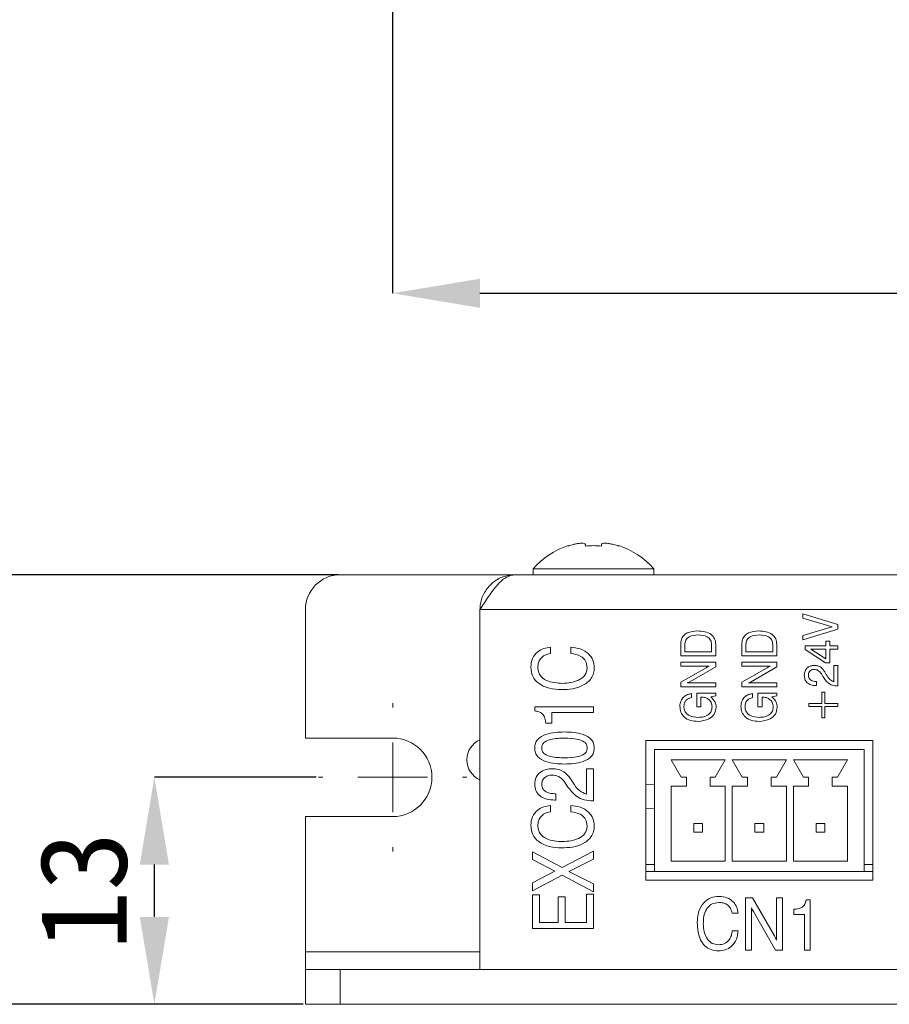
# Model space of a CAD drawing. Header units: millimetres. Extents: x 22 to 278, y 61 to 167.
# Tile 2 of 148: x 46 to 71, y 61 to 89. Entities that reach past the tile are written whole.
import ezdxf

# ---------------------------------------------------------------- set-up
doc = ezdxf.new("R2010")
doc.units = ezdxf.units.MM
doc.header["$PDSIZE"] = -1
doc.layers.get('0').update_dxf_attribs({"lineweight": 15})
doc.layers.add('標註文字', color=4, linetype='Continuous', lineweight=9)
doc.styles.add('SLDTEXTSTYLE0', font='kaiu.ttf')
doc.dimstyles.new('SLDDIMSTYLE0', dxfattribs={"dimtxt": 2.5, "dimasz": 2.5, "dimexe": 0, "dimexo": 0.0625, "dimtad": 1, "dimlfac": 2, "dimrnd": 1e-09, "dimzin": 12, "dimdsep": 46, "dimtxsty": 'SLDTEXTSTYLE0', "dimsah": 1, "dimcen": 0.09, "dimadec": 0, "dimazin": 3, "dimtfac": 1, "dimtofl": 0, "dimtmove": 0, "dimatfit": 3, "dimfxl": 0, "dimfrac": 2, "dimtolj": 1, "dimtzin": 12, "dimarcsym": 0})
doc.dimstyles.new('SLDDIMSTYLE1', dxfattribs={"dimtxt": 2.5, "dimasz": 2.5, "dimexe": 0, "dimexo": 0.0625, "dimtad": 1, "dimlfac": 2, "dimrnd": 1e-09, "dimzin": 12, "dimdsep": 46, "dimtxsty": 'SLDTEXTSTYLE0', "dimsah": 1, "dimcen": 0.09, "dimadec": 0, "dimazin": 3, "dimtfac": 1, "dimtmove": 0, "dimatfit": 0, "dimfxl": 0, "dimfrac": 2, "dimtolj": 1, "dimtzin": 12, "dimarcsym": 0})

# ---------------------------------------------------------------- blocks, each defined once
blk = doc.blocks.new('_D_3')
at = {"layer": 'Defpoints', "color": 0, "transparency": 16777216}
for p in [(56.981, 99.611), (126.481, 99.611), (126.481, 81.444)]:
    blk.add_point(p, dxfattribs=at)
at = {"layer": '標註文字', "color": 0, "lineweight": -2, "transparency": 16777216}
for p, q in [((56.981, 99.549), (56.981, 81.444)), ((126.481, 99.549), (126.481, 81.444)), ((59.481, 81.444), (123.981, 81.444))]:
    blk.add_line(p, q, dxfattribs=at)
at = {"layer": '標註文字', "color": 0, "transparency": 16777216}
for points in [[(59.481, 81.861), (59.481, 81.027), (56.981, 81.444)], [(123.981, 81.861), (123.981, 81.027), (126.481, 81.444)]]:
    blk.add_solid(points, dxfattribs=at)
at = {"layer": '標註文字', "color": 0, "transparency": 16777216, "insert": (91.731, 84.735), "char_height": 2.5, "attachment_point": 2, "style": 'SLDTEXTSTYLE0'}
blk.add_mtext('\\A1;139', dxfattribs=at)
blk = doc.blocks.new('_D_5')
at = {"layer": 'Defpoints', "color": 0, "transparency": 16777216}
for p in [(55.481, 73.386), (44.557, 61.086), (54.481, 61.086)]:
    blk.add_point(p, dxfattribs=at)
at = {"layer": '標註文字', "color": 0, "lineweight": -2, "transparency": 16777216}
for p, q in [((55.419, 73.386), (44.557, 73.386)), ((44.557, 70.886), (44.557, 63.586)), ((54.419, 61.086), (44.557, 61.086))]:
    blk.add_line(p, q, dxfattribs=at)
at = {"layer": '標註文字', "color": 0, "transparency": 16777216}
for points in [[(44.14, 70.886), (44.974, 70.886), (44.557, 73.386)], [(44.14, 63.586), (44.974, 63.586), (44.557, 61.086)]]:
    blk.add_solid(points, dxfattribs=at)
at = {"layer": '標註文字', "color": 0, "transparency": 16777216, "insert": (41.208, 67.236), "char_height": 2.5, "attachment_point": 2, "rotation": 90, "style": 'SLDTEXTSTYLE0'}
blk.add_mtext('\\A1;24.6', dxfattribs=at)
blk = doc.blocks.new('_D_6')
at = {"layer": 'Defpoints', "color": 0, "transparency": 16777216}
for p in [(50.157, 67.586), (54.856, 67.586), (54.481, 61.086)]:
    blk.add_point(p, dxfattribs=at)
at = {"layer": '標註文字', "color": 0, "lineweight": -2, "transparency": 16777216}
for p, q in [((54.794, 67.586), (50.157, 67.586)), ((50.157, 63.586), (50.157, 65.086)), ((54.419, 61.086), (50.157, 61.086))]:
    blk.add_line(p, q, dxfattribs=at)
at = {"layer": '標註文字', "color": 0, "transparency": 16777216}
for points in [[(49.74, 65.086), (50.574, 65.086), (50.157, 67.586)], [(49.74, 63.586), (50.574, 63.586), (50.157, 61.086)]]:
    blk.add_solid(points, dxfattribs=at)
at = {"layer": '標註文字', "color": 0, "transparency": 16777216, "insert": (46.866, 64.336), "char_height": 2.5, "attachment_point": 2, "rotation": 90, "style": 'SLDTEXTSTYLE0'}
blk.add_mtext('\\A1;13', dxfattribs=at)
blk = doc.blocks.new('SW_CENTERMARKSYMBOL_2')
at = {"layer": '標註文字', "color": 0}
for p, q in [((0, 2), (0, 2.125)), ((0, 0), (0, 1)), ((-2, 0), (-2.125, 0)), ((0, 0), (-1, 0)), ((0, 0), (0, -1)), ((0, 0), (1, 0)), ((2, 0), (2.125, 0)), ((0, -2), (0, -2.125))]:
    blk.add_line(p, q, dxfattribs=at)

msp = doc.modelspace()

# ---------------------------------------------------------------- linework, layer by layer
for p, q in [((62.0064, 74.2062), (62.0064, 74.2184)), ((62.5014, 74.2062), (62.5014, 74.2507)), ((62.9614, 74.2507), (62.9614, 74.2062)), ((63.4564, 74.2184), (63.4564, 74.2062)), ((55.4814, 73.3856), (60.4814, 73.3856)), ((122.9814, 73.3856), (60.4814, 73.3856)), ((61.0064, 73.5569), (61.0064, 73.3856)), ((61.0064, 73.5569), (64.4564, 73.5569)), ((64.4564, 73.3856), (64.4564, 73.5569)), ((68.6279, 73.3862), (68.6279, 73.3856)), ((54.4814, 72.3856), (54.4814, 68.7106)), ((123.9814, 72.3856), (59.4814, 72.3856)), ((59.4814, 72.3856), (59.4814, 62.0856)), ((68.7314, 72.2638), (69.7314, 71.9561)), ((68.7314, 72.1396), (68.7314, 72.2638)), ((69.5685, 71.8936), (68.7314, 72.1396)), ((68.7314, 71.6418), (69.5685, 71.8936)), ((69.7314, 71.9561), (69.7314, 71.8279)), ((69.7314, 71.8279), (68.7314, 71.5202)), ((68.7314, 71.5202), (68.7314, 71.6418)), ((65.2314, 71.0587), (65.2314, 71.3964)), ((65.3467, 71.386), (65.3467, 71.1741)), ((66.116, 71.1741), (66.116, 71.386)), ((66.2314, 71.3914), (66.2314, 71.0587)), ((66.9814, 71.0587), (66.9814, 71.3964)), ((67.0967, 71.386), (67.0967, 71.1741)), ((67.866, 71.1741), (67.866, 71.386)), ((67.9814, 71.3914), (67.9814, 71.0587)), ((68.7955, 71.3536), (69.3852, 71.3536)), ((68.7955, 71.2412), (68.7955, 71.3536)), ((69.3852, 71.4818), (69.5006, 71.4818)), ((69.3852, 71.3536), (69.3852, 71.4818)), ((69.5006, 71.4818), (69.5006, 71.3536)), ((69.5006, 71.3536), (69.7314, 71.3536)), ((69.7314, 71.3536), (69.7314, 71.251)), ((61.4974, 71.3077), (61.4974, 71.1282)), ((62.0807, 71.1282), (62.0807, 71.3077)), ((66.2314, 71.0587), (65.2314, 71.0587)), ((65.3467, 71.1741), (66.116, 71.1741)), ((67.9814, 71.0587), (66.9814, 71.0587)), ((67.0967, 71.1741), (67.866, 71.1741)), ((69.3784, 70.8664), (68.7955, 71.2412)), ((69.3852, 71.251), (68.9559, 71.251)), ((68.9559, 71.251), (69.3852, 70.9726)), ((69.3852, 70.9726), (69.3852, 71.251)), ((69.5006, 71.251), (69.5006, 70.8664)), ((69.7314, 71.251), (69.5006, 71.251)), ((65.2314, 70.8792), (66.2314, 70.8792)), ((65.2314, 70.7638), (65.2314, 70.8792)), ((66.0419, 70.7638), (65.2314, 70.7638)), ((66.2314, 70.8792), (66.2314, 70.748)), ((66.9814, 70.8792), (67.9814, 70.8792)), ((66.9814, 70.7638), (66.9814, 70.8792)), ((67.7919, 70.7638), (66.9814, 70.7638)), ((67.9814, 70.8792), (67.9814, 70.748)), ((69.5006, 70.8664), (69.3784, 70.8664)), ((69.616, 70.7895), (69.7314, 70.7895)), ((69.616, 70.3199), (69.616, 70.7895)), ((69.7314, 70.7895), (69.7314, 70.1997)), ((65.2314, 70.3067), (65.9577, 70.7234)), ((66.2314, 70.748), (65.4948, 70.3227)), ((66.9814, 70.3067), (67.7077, 70.7234)), ((67.9814, 70.748), (67.2448, 70.3227)), ((69.3027, 70.4711), (69.258, 70.5457)), ((69.3568, 70.6046), (69.398, 70.5302)), ((65.2314, 70.1741), (65.2314, 70.3067)), ((65.4209, 70.2895), (66.2314, 70.2895)), ((66.2314, 70.2895), (66.2314, 70.1741)), ((66.9814, 70.1741), (66.9814, 70.3067)), ((67.1709, 70.2895), (67.9814, 70.2895)), ((67.9814, 70.2895), (67.9814, 70.1741)), ((69.116, 70.2125), (69.0993, 70.2125)), ((69.1048, 70.3279), (69.116, 70.3279)), ((69.116, 70.3279), (69.116, 70.2125)), ((69.7314, 70.1997), (69.7235, 70.1997)), ((66.2314, 70.1741), (65.2314, 70.1741)), ((65.5391, 69.9818), (65.5391, 69.8664)), ((65.6929, 69.9946), (66.2314, 69.9946)), ((65.6929, 69.6032), (65.6929, 69.9946)), ((66.2314, 69.9946), (66.2314, 69.9139)), ((67.9814, 70.1741), (66.9814, 70.1741)), ((67.2891, 69.9818), (67.2891, 69.8664)), ((67.4429, 69.9946), (67.9814, 69.9946)), ((67.4429, 69.6032), (67.4429, 69.9946)), ((67.9814, 69.9946), (67.9814, 69.9139)), ((69.2698, 70.0202), (69.3596, 70.0202)), ((69.2698, 69.6997), (69.2698, 70.0202)), ((69.3596, 70.0202), (69.3596, 69.6997)), ((65.8083, 69.8792), (65.8083, 69.6032)), ((65.8207, 69.8792), (65.8083, 69.8792)), ((66.2314, 69.9139), (66.0919, 69.8862)), ((67.5583, 69.8792), (67.5583, 69.6032)), ((67.5707, 69.8792), (67.5583, 69.8792)), ((67.9814, 69.9139), (67.8419, 69.8862)), ((68.898, 69.6997), (69.2698, 69.6997)), ((68.898, 69.61), (68.898, 69.6997)), ((69.3596, 69.6997), (69.7314, 69.6997)), ((69.7314, 69.6997), (69.7314, 69.61)), ((61.0487, 69.6026), (62.7314, 69.6026)), ((61.0487, 69.4852), (61.0487, 69.6026)), ((61.5423, 69.4455), (61.5423, 69.1314)), ((62.7314, 69.4455), (61.5423, 69.4455)), ((62.7314, 69.6026), (62.7314, 69.4455)), ((65.8083, 69.6032), (65.6929, 69.6032)), ((67.5583, 69.6032), (67.4429, 69.6032)), ((69.2698, 69.61), (68.898, 69.61)), ((69.2698, 69.2895), (69.2698, 69.61)), ((69.3596, 69.61), (69.3596, 69.2895)), ((69.7314, 69.61), (69.3596, 69.61)), ((61.5423, 69.1314), (61.3628, 69.1314)), ((69.3596, 69.2895), (69.2698, 69.2895)), ((56.9814, 68.7106), (54.4814, 68.7106)), ((70.7314, 68.6356), (64.2314, 68.6356)), ((64.2314, 68.6356), (64.2314, 64.6356)), ((70.7314, 64.6356), (70.7314, 68.6356)), ((64.4814, 68.3856), (70.4814, 68.3856)), ((64.4814, 68.3856), (64.4814, 64.8856)), ((70.4814, 68.3856), (70.4814, 64.8856)), ((64.9564, 68.0856), (66.5064, 68.0856)), ((64.9564, 68.0856), (65.2439, 67.5856)), ((66.5064, 68.0856), (66.2189, 67.5856)), ((66.7064, 68.0856), (68.2564, 68.0856)), ((66.7064, 68.0856), (66.9939, 67.5856)), ((68.2564, 68.0856), (67.9689, 67.5856)), ((68.4564, 68.0856), (70.0064, 68.0856)), ((68.4564, 68.0856), (68.7439, 67.5856)), ((70.0064, 68.0856), (69.7189, 67.5856)), ((62.5294, 67.8302), (62.7314, 67.8302)), ((62.5294, 67.0996), (62.5294, 67.8302)), ((62.7314, 67.8302), (62.7314, 66.9103)), ((61.9812, 67.3352), (61.903, 67.4509)), ((62.0758, 67.5427), (62.148, 67.427)), ((64.4814, 67.3718), (64.2314, 67.3827)), ((65.3939, 67.5856), (65.2439, 67.5856)), ((65.3939, 67.3356), (65.3939, 67.5856)), ((66.0689, 67.3356), (66.0689, 67.5856)), ((66.0689, 67.5856), (66.2189, 67.5856)), ((67.1439, 67.5856), (66.9939, 67.5856)), ((67.1439, 67.3356), (67.1439, 67.5856)), ((67.8189, 67.3356), (67.8189, 67.5856)), ((67.8189, 67.5856), (67.9689, 67.5856)), ((68.8939, 67.5856), (68.7439, 67.5856)), ((68.8939, 67.3356), (68.8939, 67.5856)), ((69.5689, 67.3356), (69.5689, 67.5856)), ((69.5689, 67.5856), (69.7189, 67.5856)), ((61.6348, 67.1122), (61.6544, 67.1122)), ((61.6544, 67.1122), (61.6544, 66.9327)), ((65.3939, 67.3356), (64.9564, 67.3356)), ((64.9564, 67.3356), (64.9564, 65.1856)), ((66.0689, 67.3356), (66.5064, 67.3356)), ((66.5064, 67.3356), (66.5064, 65.1856)), ((67.1439, 67.3356), (66.7064, 67.3356)), ((66.7064, 67.3356), (66.7064, 65.1856)), ((67.8189, 67.3356), (68.2564, 67.3356)), ((68.2564, 67.3356), (68.2564, 65.1856)), ((68.8939, 67.3356), (68.4564, 67.3356)), ((68.4564, 67.3356), (68.4564, 65.1856)), ((69.5689, 67.3356), (70.0064, 67.3356)), ((70.0064, 67.3356), (70.0064, 65.1856)), ((61.6544, 66.9327), (61.6253, 66.9327)), ((62.7314, 66.9103), (62.7177, 66.9103)), ((61.4974, 66.7757), (61.4974, 66.5962)), ((62.0807, 66.5962), (62.0807, 66.7757)), ((64.2314, 66.6885), (64.4814, 66.6994)), ((54.4814, 66.4606), (56.9814, 66.4606)), ((54.4814, 66.4606), (54.4814, 62.5856)), ((65.6064, 66.2606), (65.6064, 66.0106)), ((65.6064, 66.2606), (65.8564, 66.2606)), ((65.8564, 66.2606), (65.8564, 66.0106)), ((67.3564, 66.2606), (67.6064, 66.2606)), ((67.3564, 66.2606), (67.3564, 66.0106)), ((67.6064, 66.2606), (67.6064, 66.0106)), ((69.1064, 66.2606), (69.1064, 66.0106)), ((69.1064, 66.2606), (69.3564, 66.2606)), ((69.3564, 66.2606), (69.3564, 66.0106)), ((65.6064, 66.0106), (65.8564, 66.0106)), ((67.3564, 66.0106), (67.6064, 66.0106)), ((69.1064, 66.0106), (69.3564, 66.0106)), ((60.9814, 65.452), (61.8308, 64.9983)), ((60.9814, 65.2315), (60.9814, 65.452)), ((61.8308, 64.9983), (62.7314, 65.4744)), ((62.7314, 65.4744), (62.7314, 65.2427)), ((61.6288, 64.8942), (60.9814, 65.2315)), ((62.7314, 65.2427), (62.0232, 64.8858)), ((64.9564, 65.1856), (66.5064, 65.1856)), ((66.7064, 65.1856), (68.2564, 65.1856)), ((68.4564, 65.1856), (70.0064, 65.1856)), ((60.9814, 64.5619), (61.6288, 64.8942)), ((62.0232, 64.8858), (62.7314, 64.5373)), ((64.4814, 65.0856), (64.2314, 65.0856)), ((64.2314, 64.8856), (64.4814, 64.8856)), ((64.4814, 64.8856), (70.4814, 64.8856)), ((70.7314, 65.0856), (70.4814, 65.0856)), ((70.4814, 64.8856), (70.7314, 64.8856)), ((61.8357, 64.7838), (60.9814, 64.3302)), ((60.9814, 64.3302), (60.9814, 64.5619)), ((62.7314, 64.3077), (61.8357, 64.7838)), ((64.2314, 64.6356), (70.7314, 64.6356)), ((62.7314, 64.5373), (62.7314, 64.3077)), ((60.9814, 64.2246), (61.1833, 64.2246)), ((60.9814, 63.2532), (60.9814, 64.2246)), ((61.1833, 64.2246), (61.1833, 63.4327)), ((61.7217, 64.1643), (61.9237, 64.1643)), ((61.7217, 63.4327), (61.7217, 64.1643)), ((61.9237, 64.1643), (61.9237, 63.4327)), ((62.5294, 64.2404), (62.7314, 64.2404)), ((62.5294, 63.4327), (62.5294, 64.2404)), ((62.7314, 64.2404), (62.7314, 63.2532)), ((67.0871, 64.1356), (67.286, 64.1356)), ((67.0871, 62.6356), (67.0871, 64.1356)), ((67.286, 64.1356), (67.911, 63.0461)), ((67.9717, 64.1356), (68.1448, 64.1356)), ((67.9717, 62.9199), (67.9717, 64.1356)), ((68.1448, 64.1356), (68.1448, 62.6356)), ((68.8182, 64.0779), (68.9333, 64.0779)), ((68.9333, 64.0779), (68.9333, 62.6356)), ((67.2602, 63.8514), (67.2602, 62.6356)), ((67.948, 62.6356), (67.3101, 63.7405)), ((68.4717, 63.6548), (68.4717, 63.8087)), ((61.1833, 63.4327), (61.7217, 63.4327)), ((61.9237, 63.4327), (62.5294, 63.4327)), ((66.8756, 63.6933), (66.7025, 63.6933)), ((68.7794, 63.6548), (68.4717, 63.6548)), ((68.7794, 62.6356), (68.7794, 63.6548)), ((62.7314, 63.2532), (60.9814, 63.2532)), ((66.7025, 63.1933), (66.8756, 63.1933)), ((67.2602, 62.6356), (67.0871, 62.6356)), ((68.1448, 62.6356), (67.948, 62.6356)), ((68.9333, 62.6356), (68.7794, 62.6356)), ((54.4814, 62.5856), (54.4814, 62.0856)), ((54.4814, 62.5856), (59.4814, 62.5856)), ((54.4814, 61.0856), (54.4814, 62.0856)), ((54.4814, 62.0856), (55.4814, 62.0856)), ((55.4814, 62.0856), (55.4814, 61.0856)), ((55.4814, 62.0856), (127.9814, 62.0856)), ((123.9814, 62.0856), (59.4814, 62.0856)), ((55.4814, 61.0856), (54.4814, 61.0856)), ((55.4814, 61.0856), (127.9814, 61.0856))]:
    msp.add_line(p, q)
for centre, radius, start, end in [((62.7314, 72.0356), 2.3, 108.37394, 138.59038), ((62.7314, 72.0356), 2.2885, 104.55205, 108.46984), ((62.7314, 72.0356), 2.1827, 83.95141, 96.04859), ((62.7314, 72.0356), 2.2885, 71.53016, 75.44795), ((62.7314, 72.0356), 2.3, 41.40962, 71.62606), ((55.4814, 72.3856), 1, 90, 180), ((56.9814, 67.5856), 1.125, 270, 90), ((59.7314, 68.0856), 0.625, 113.57818, 246.42182)]:
    msp.add_arc(centre, radius, start, end)
for points, knots in [([(62.5014, 74.2507), (62.4979, 74.2594), (62.4909, 74.2769), (62.4347, 74.2886), (62.3522, 74.2872), (62.2549, 74.2741), (62.1879, 74.2582), (62.1564, 74.2507)], [0, 0, 0, 0, 0.2095281, 0.4195633, 0.6226907, 0.8225336, 1, 1, 1, 1]), ([(63.3064, 74.2507), (63.2691, 74.2594), (63.1943, 74.2769), (63.0925, 74.2886), (63.0154, 74.2872), (62.9692, 74.2741), (62.9639, 74.2582), (62.9614, 74.2507)], [0, 0, 0, 0, 0.2095281, 0.4195633, 0.6226907, 0.8225336, 1, 1, 1, 1]), ([(60.4814, 73.3856), (60.3644, 73.3736), (60.1305, 73.3497), (59.8219, 73.1635), (59.5954, 72.8913), (59.4928, 72.6132), (59.4842, 72.4411), (59.4814, 72.3856)], [0, 0, 0, 0, 0.22335513, 0.44674154, 0.67012809, 0.89351443, 1, 1, 1, 1]), ([(65.2314, 71.3964), (65.2343, 71.4402), (65.2403, 71.5275), (65.3064, 71.6451), (65.4631, 71.7599), (65.6122, 71.7697), (65.7167, 71.7766)], [0, 0, 0, 0, 0.1872888, 0.3739544, 0.5608812, 1, 1, 1, 1]), ([(65.727, 71.6613), (65.6361, 71.6555), (65.5223, 71.6483), (65.4145, 71.5693), (65.3588, 71.4982), (65.3516, 71.4308), (65.3467, 71.386)], [0, 0, 0, 0, 0.4988486, 0.6246405, 0.7503584, 1, 1, 1, 1]), ([(65.7167, 71.7766), (65.7846, 71.7735), (65.9199, 71.7671), (66.098, 71.6917), (66.2159, 71.5524), (66.2262, 71.4451), (66.2314, 71.3914)], [0, 0, 0, 0, 0.281154, 0.5608704, 0.7801716, 1, 1, 1, 1]), ([(66.116, 71.386), (66.1111, 71.4316), (66.1038, 71.5002), (66.0467, 71.5723), (65.935, 71.6501), (65.8193, 71.6563), (65.727, 71.6613)], [0, 0, 0, 0, 0.2494855, 0.3750838, 0.5008143, 1, 1, 1, 1]), ([(66.9814, 71.3964), (66.9843, 71.4402), (66.9903, 71.5275), (67.0564, 71.6451), (67.2131, 71.7599), (67.3622, 71.7697), (67.4667, 71.7766)], [0, 0, 0, 0, 0.1872888, 0.3739544, 0.5608812, 1, 1, 1, 1]), ([(67.477, 71.6613), (67.3861, 71.6555), (67.2723, 71.6483), (67.1645, 71.5693), (67.1088, 71.4982), (67.1016, 71.4308), (67.0967, 71.386)], [0, 0, 0, 0, 0.4988486, 0.6246405, 0.7503584, 1, 1, 1, 1]), ([(67.4667, 71.7766), (67.5346, 71.7735), (67.6699, 71.7671), (67.848, 71.6917), (67.9659, 71.5524), (67.9762, 71.4451), (67.9814, 71.3914)], [0, 0, 0, 0, 0.281154, 0.5608704, 0.7801716, 1, 1, 1, 1]), ([(67.866, 71.386), (67.8611, 71.4316), (67.8538, 71.5002), (67.7967, 71.5723), (67.685, 71.6501), (67.5693, 71.6563), (67.477, 71.6613)], [0, 0, 0, 0, 0.2494855, 0.3750838, 0.5008143, 1, 1, 1, 1]), ([(60.9365, 70.7447), (60.9447, 70.8277), (60.9611, 70.9935), (61.1152, 71.1786), (61.3045, 71.2792), (61.4331, 71.2982), (61.4974, 71.3077)], [0, 0, 0, 0, 0.2796366, 0.5587177, 0.7791234, 1, 1, 1, 1]), ([(61.4974, 71.1282), (61.4434, 71.1162), (61.3357, 71.092), (61.2117, 70.9928), (61.1465, 70.8635), (61.1411, 70.7769), (61.1384, 70.7335)], [0, 0, 0, 0, 0.2803699, 0.5595355, 0.7795064, 1, 1, 1, 1]), ([(62.0807, 71.3077), (62.1739, 71.2981), (62.3597, 71.279), (62.5892, 71.1426), (62.7336, 70.9416), (62.7471, 70.7945), (62.7538, 70.7209)], [0, 0, 0, 0, 0.2806753, 0.5601694, 0.7799527, 1, 1, 1, 1]), ([(62.5519, 70.7254), (62.5432, 70.7902), (62.5258, 70.92), (62.3481, 71.09), (62.1821, 71.1137), (62.0807, 71.1282)], [0, 0, 0, 0, 0.2799321, 0.5603516, 1, 1, 1, 1]), ([(65.9577, 70.7234), (65.9729, 70.7321), (65.9999, 70.7477), (66.029, 70.7589), (66.0419, 70.7638)], [0, 0, 0, 0, 0.5600961, 1, 1, 1, 1]), ([(67.7077, 70.7234), (67.7229, 70.7321), (67.7499, 70.7477), (67.779, 70.7589), (67.7919, 70.7638)], [0, 0, 0, 0, 0.56009614, 1, 1, 1, 1]), ([(68.7698, 70.5028), (68.7735, 70.5456), (68.7808, 70.631), (68.8561, 70.7295), (68.9543, 70.7826), (69.0213, 70.7872), (69.0549, 70.7895)], [0, 0, 0, 0, 0.2800978, 0.5591608, 0.7793289, 1, 1, 1, 1]), ([(69.0549, 70.7895), (69.0897, 70.7871), (69.1594, 70.7823), (69.274, 70.7246), (69.3254, 70.6501), (69.3568, 70.6046)], [0, 0, 0, 0, 0.2805315, 0.5605836, 1, 1, 1, 1]), ([(61.8181, 70.0962), (61.7031, 70.1019), (61.4735, 70.1134), (61.175, 70.2443), (60.9668, 70.472), (60.9466, 70.6538), (60.9365, 70.7447)], [0, 0, 0, 0, 0.2810931, 0.5610367, 0.7804817, 1, 1, 1, 1]), ([(61.1384, 70.7335), (61.141, 70.6939), (61.1463, 70.6148), (61.2158, 70.4699), (61.4471, 70.2969), (61.6873, 70.2842), (61.8476, 70.2757)], [0, 0, 0, 0, 0.1256302, 0.25104775, 0.50026751, 1, 1, 1, 1]), ([(62.7538, 70.7209), (62.7503, 70.6682), (62.7433, 70.5629), (62.6532, 70.3687), (62.4385, 70.1998), (62.1336, 70.1083), (61.9234, 70.1002), (61.8181, 70.0962)], [0, 0, 0, 0, 0.1252507, 0.250359, 0.4989309, 0.7491582, 1, 1, 1, 1]), ([(61.8476, 70.2757), (62.0044, 70.287), (62.2397, 70.304), (62.4665, 70.4702), (62.5428, 70.6088), (62.5488, 70.6865), (62.5519, 70.7254)], [0, 0, 0, 0, 0.4993086, 0.7490882, 0.8744858, 1, 1, 1, 1]), ([(69.0993, 70.2125), (69.0528, 70.2155), (68.9601, 70.2214), (68.8449, 70.2898), (68.7781, 70.3931), (68.7726, 70.4662), (68.7698, 70.5028)], [0, 0, 0, 0, 0.2806678, 0.5598269, 0.7795603, 1, 1, 1, 1]), ([(69.0539, 70.6741), (69.0282, 70.6718), (68.9768, 70.6671), (68.9186, 70.6202), (68.8889, 70.5603), (68.8864, 70.5201), (68.8852, 70.5)], [0, 0, 0, 0, 0.2800132, 0.5589597, 0.7791961, 1, 1, 1, 1]), ([(68.8852, 70.5), (68.8867, 70.4803), (68.8896, 70.441), (68.9214, 70.3893), (68.9909, 70.3372), (69.0578, 70.3317), (69.1048, 70.3279)], [0, 0, 0, 0, 0.1872552, 0.3739697, 0.5611566, 1, 1, 1, 1]), ([(69.258, 70.5457), (69.2294, 70.586), (69.1784, 70.6581), (69.0919, 70.6692), (69.0539, 70.6741)], [0, 0, 0, 0, 0.5599824, 1, 1, 1, 1]), ([(69.398, 70.5302), (69.4273, 70.4782), (69.4793, 70.3855), (69.5744, 70.3399), (69.616, 70.3199)], [0, 0, 0, 0, 0.5623022, 1, 1, 1, 1]), ([(65.4948, 70.3227), (65.4814, 70.3156), (65.4574, 70.303), (65.432, 70.2936), (65.4209, 70.2895)], [0, 0, 0, 0, 0.55996264, 1, 1, 1, 1]), ([(67.2448, 70.3227), (67.2314, 70.3156), (67.2074, 70.303), (67.182, 70.2936), (67.1709, 70.2895)], [0, 0, 0, 0, 0.55996264, 1, 1, 1, 1]), ([(69.7235, 70.1997), (69.674, 70.2027), (69.5749, 70.2088), (69.4163, 70.299), (69.3458, 70.4058), (69.3027, 70.4711)], [0, 0, 0, 0, 0.2803093, 0.5597004, 1, 1, 1, 1]), ([(65.2057, 69.6178), (65.21, 69.6691), (65.2185, 69.7717), (65.3057, 69.892), (65.4203, 69.9601), (65.4994, 69.9746), (65.5391, 69.9818)], [0, 0, 0, 0, 0.2800091, 0.5590346, 0.7793012, 1, 1, 1, 1]), ([(66.9557, 69.6178), (66.96, 69.6691), (66.9685, 69.7717), (67.0557, 69.892), (67.1703, 69.9601), (67.2494, 69.9746), (67.2891, 69.9818)], [0, 0, 0, 0, 0.2800091, 0.5590346, 0.7793012, 1, 1, 1, 1]), ([(65.5391, 69.8664), (65.5054, 69.8586), (65.4383, 69.843), (65.3641, 69.7772), (65.3261, 69.6959), (65.3228, 69.642), (65.3211, 69.615)], [0, 0, 0, 0, 0.28028116, 0.55936853, 0.7794522, 1, 1, 1, 1]), ([(66.1288, 69.6018), (66.1243, 69.6458), (66.1154, 69.7338), (66.0282, 69.8284), (65.9239, 69.8736), (65.8551, 69.8773), (65.8207, 69.8792)], [0, 0, 0, 0, 0.2796536, 0.5585005, 0.7789525, 1, 1, 1, 1]), ([(66.0919, 69.8862), (66.1412, 69.8407), (66.2293, 69.7593), (66.2396, 69.641), (66.2442, 69.5887)], [0, 0, 0, 0, 0.5585518, 1, 1, 1, 1]), ([(67.2891, 69.8664), (67.2554, 69.8586), (67.1883, 69.843), (67.1141, 69.7772), (67.0761, 69.6959), (67.0728, 69.642), (67.0711, 69.615)], [0, 0, 0, 0, 0.2802812, 0.5593685, 0.7794522, 1, 1, 1, 1]), ([(67.8788, 69.6018), (67.8743, 69.6458), (67.8654, 69.7338), (67.7782, 69.8284), (67.6739, 69.8736), (67.6051, 69.8773), (67.5707, 69.8792)], [0, 0, 0, 0, 0.27965361, 0.55850051, 0.77895249, 1, 1, 1, 1]), ([(67.8419, 69.8862), (67.8912, 69.8407), (67.9793, 69.7593), (67.9896, 69.641), (67.9942, 69.5887)], [0, 0, 0, 0, 0.5585518, 1, 1, 1, 1]), ([(61.3628, 69.1314), (61.3598, 69.1813), (61.3538, 69.2806), (61.2812, 69.4073), (61.1649, 69.4689), (61.0875, 69.4797), (61.0487, 69.4852)], [0, 0, 0, 0, 0.2808115, 0.5590351, 0.7790717, 1, 1, 1, 1]), ([(65.7264, 69.1869), (65.6549, 69.191), (65.5125, 69.1992), (65.3314, 69.295), (65.2202, 69.449), (65.2105, 69.5615), (65.2057, 69.6178)], [0, 0, 0, 0, 0.2808524, 0.5602384, 0.7798309, 1, 1, 1, 1]), ([(65.3211, 69.615), (65.3237, 69.5789), (65.3289, 69.5067), (65.3862, 69.4113), (65.5153, 69.3172), (65.6382, 69.3084), (65.7243, 69.3023)], [0, 0, 0, 0, 0.187204, 0.3738824, 0.5609261, 1, 1, 1, 1]), ([(65.7243, 69.3023), (65.7774, 69.3047), (65.8832, 69.3097), (66.022, 69.3687), (66.116, 69.4759), (66.1245, 69.5598), (66.1288, 69.6018)], [0, 0, 0, 0, 0.2811618, 0.5609658, 0.7803335, 1, 1, 1, 1]), ([(66.2442, 69.5887), (66.2336, 69.5199), (66.2124, 69.3821), (66.0109, 69.2145), (65.8343, 69.1974), (65.7264, 69.1869)], [0, 0, 0, 0, 0.2793037, 0.5596654, 1, 1, 1, 1]), ([(67.4764, 69.1869), (67.4049, 69.191), (67.2625, 69.1992), (67.0814, 69.295), (66.9702, 69.449), (66.9605, 69.5615), (66.9557, 69.6178)], [0, 0, 0, 0, 0.2808524, 0.5602384, 0.7798309, 1, 1, 1, 1]), ([(67.0711, 69.615), (67.0737, 69.5789), (67.0789, 69.5067), (67.1362, 69.4113), (67.2653, 69.3172), (67.3882, 69.3084), (67.4743, 69.3023)], [0, 0, 0, 0, 0.187204, 0.3738824, 0.5609261, 1, 1, 1, 1]), ([(67.4743, 69.3023), (67.5274, 69.3047), (67.6332, 69.3097), (67.772, 69.3687), (67.866, 69.4759), (67.8745, 69.5598), (67.8788, 69.6018)], [0, 0, 0, 0, 0.28116182, 0.56096584, 0.78033348, 1, 1, 1, 1]), ([(67.9942, 69.5887), (67.9836, 69.5199), (67.9624, 69.3821), (67.7609, 69.2145), (67.5843, 69.1974), (67.4764, 69.1869)], [0, 0, 0, 0, 0.2793037, 0.5596654, 1, 1, 1, 1]), ([(61.0487, 68.4233), (61.0525, 68.4686), (61.0602, 68.5592), (61.1595, 68.7165), (61.4494, 68.8704), (61.7214, 68.8789), (61.903, 68.8847)], [0, 0, 0, 0, 0.1252151, 0.2502422, 0.499304, 1, 1, 1, 1]), ([(61.903, 68.8847), (62.084, 68.8788), (62.3551, 68.87), (62.6443, 68.7162), (62.7423, 68.5588), (62.75, 68.4685), (62.7538, 68.4233)], [0, 0, 0, 0, 0.5006887, 0.7497641, 0.8747764, 1, 1, 1, 1]), ([(61.903, 68.7052), (61.7721, 68.7028), (61.5761, 68.6992), (61.3524, 68.6262), (61.261, 68.5239), (61.2541, 68.4578), (61.2506, 68.4247)], [0, 0, 0, 0, 0.501465, 0.75065914, 0.87526751, 1, 1, 1, 1]), ([(62.5519, 68.4247), (62.5484, 68.4576), (62.5415, 68.5234), (62.4515, 68.6261), (62.2285, 68.6992), (62.0333, 68.7028), (61.903, 68.7052)], [0, 0, 0, 0, 0.1246885, 0.2492742, 0.4984961, 1, 1, 1, 1]), ([(61.903, 67.9648), (61.7217, 67.9706), (61.4503, 67.9792), (61.1607, 68.1315), (61.0601, 68.2876), (61.0525, 68.378), (61.0487, 68.4233)], [0, 0, 0, 0, 0.5007242, 0.7498065, 0.8747963, 1, 1, 1, 1]), ([(61.2506, 68.4247), (61.2543, 68.3917), (61.2616, 68.3258), (61.353, 68.2238), (61.5766, 68.1511), (61.7723, 68.147), (61.903, 68.1443)], [0, 0, 0, 0, 0.1246388, 0.2492297, 0.4985807, 1, 1, 1, 1]), ([(61.903, 68.1443), (62.0332, 68.1469), (62.2282, 68.1509), (62.4504, 68.2243), (62.5413, 68.3261), (62.5484, 68.3918), (62.5519, 68.4247)], [0, 0, 0, 0, 0.5013576, 0.7506621, 0.8752899, 1, 1, 1, 1]), ([(62.7538, 68.4233), (62.7499, 68.3782), (62.7422, 68.2881), (62.6432, 68.1317), (62.3543, 67.9793), (62.0837, 67.9706), (61.903, 67.9648)], [0, 0, 0, 0, 0.1251994, 0.250182, 0.4993048, 1, 1, 1, 1]), ([(61.0487, 67.3843), (61.0564, 67.4552), (61.0718, 67.5969), (61.214, 67.7471), (61.3814, 67.8206), (61.4921, 67.827), (61.5475, 67.8302)], [0, 0, 0, 0, 0.2794969, 0.558501, 0.7790246, 1, 1, 1, 1]), ([(61.5475, 67.8302), (61.6063, 67.8267), (61.7238, 67.8198), (61.9227, 67.7358), (62.0178, 67.6159), (62.0758, 67.5427)], [0, 0, 0, 0, 0.2807476, 0.5609714, 1, 1, 1, 1]), ([(61.6253, 66.9327), (61.5481, 66.9369), (61.3941, 66.9452), (61.1954, 67.0405), (61.0661, 67.2014), (61.0545, 67.3233), (61.0487, 67.3843)], [0, 0, 0, 0, 0.2809656, 0.5605808, 0.7800827, 1, 1, 1, 1]), ([(61.5458, 67.6507), (61.5034, 67.6475), (61.419, 67.6411), (61.3164, 67.5748), (61.2582, 67.4798), (61.2531, 67.4133), (61.2506, 67.38)], [0, 0, 0, 0, 0.2804807, 0.5596468, 0.7795497, 1, 1, 1, 1]), ([(61.2506, 67.38), (61.2568, 67.3358), (61.2691, 67.2472), (61.4137, 67.1281), (61.5463, 67.1186), (61.6348, 67.1122)], [0, 0, 0, 0, 0.2495543, 0.4997117, 1, 1, 1, 1]), ([(61.903, 67.4509), (61.8504, 67.5151), (61.7562, 67.6299), (61.6102, 67.6443), (61.5458, 67.6507)], [0, 0, 0, 0, 0.55913322, 1, 1, 1, 1]), ([(62.148, 67.427), (62.2016, 67.3438), (62.2969, 67.1956), (62.4586, 67.1289), (62.5294, 67.0996)], [0, 0, 0, 0, 0.5617584, 1, 1, 1, 1]), ([(62.7177, 66.9103), (62.6341, 66.9146), (62.4672, 66.9231), (62.1902, 67.0556), (62.0605, 67.2291), (61.9812, 67.3352)], [0, 0, 0, 0, 0.2804986, 0.5600957, 1, 1, 1, 1]), ([(60.9365, 66.2127), (60.9447, 66.2957), (60.9611, 66.4614), (61.1152, 66.6465), (61.3045, 66.7472), (61.4331, 66.7662), (61.4974, 66.7757)], [0, 0, 0, 0, 0.2796366, 0.5587177, 0.7791234, 1, 1, 1, 1]), ([(61.4974, 66.5962), (61.4434, 66.5841), (61.3357, 66.56), (61.2117, 66.4607), (61.1465, 66.3315), (61.1411, 66.2448), (61.1384, 66.2015)], [0, 0, 0, 0, 0.2803699, 0.5595355, 0.7795064, 1, 1, 1, 1]), ([(62.0807, 66.7757), (62.1739, 66.7661), (62.3597, 66.7469), (62.5892, 66.6106), (62.7336, 66.4096), (62.7471, 66.2624), (62.7538, 66.1888)], [0, 0, 0, 0, 0.2806753, 0.5601694, 0.7799527, 1, 1, 1, 1]), ([(62.5519, 66.1934), (62.5432, 66.2582), (62.5258, 66.3879), (62.3481, 66.5579), (62.1821, 66.5817), (62.0807, 66.5962)], [0, 0, 0, 0, 0.2799321, 0.5603516, 1, 1, 1, 1]), ([(61.8181, 65.5641), (61.7031, 65.5699), (61.4735, 65.5814), (61.175, 65.7122), (60.9668, 65.94), (60.9466, 66.1218), (60.9365, 66.2127)], [0, 0, 0, 0, 0.2810931, 0.5610367, 0.7804817, 1, 1, 1, 1]), ([(61.1384, 66.2015), (61.141, 66.1619), (61.1463, 66.0828), (61.2158, 65.9378), (61.4471, 65.7648), (61.6873, 65.7521), (61.8476, 65.7436)], [0, 0, 0, 0, 0.1256302, 0.25104775, 0.50026751, 1, 1, 1, 1]), ([(62.7538, 66.1888), (62.7503, 66.1362), (62.7433, 66.0308), (62.6532, 65.8367), (62.4385, 65.6678), (62.1336, 65.5763), (61.9234, 65.5682), (61.8181, 65.5641)], [0, 0, 0, 0, 0.1252507, 0.250359, 0.4989309, 0.7491582, 1, 1, 1, 1]), ([(61.8476, 65.7436), (62.0044, 65.755), (62.2397, 65.772), (62.4665, 65.9381), (62.5428, 66.0767), (62.5488, 66.1545), (62.5519, 66.1934)], [0, 0, 0, 0, 0.4993086, 0.7490882, 0.8744858, 1, 1, 1, 1]), ([(65.7025, 63.4184), (65.7087, 63.5221), (65.7209, 63.7291), (65.8618, 63.991), (66.0851, 64.1526), (66.2485, 64.1669), (66.3302, 64.1741)], [0, 0, 0, 0, 0.2808116, 0.5602862, 0.7798963, 1, 1, 1, 1]), ([(66.3197, 64.001), (66.2481, 63.9929), (66.1403, 63.9808), (66.0273, 63.8909), (65.9419, 63.7773), (65.884, 63.6054), (65.8784, 63.4639), (65.8756, 63.3931)], [0, 0, 0, 0, 0.2485502, 0.3737852, 0.4991207, 0.7492031, 1, 1, 1, 1]), ([(66.7025, 63.6933), (66.6897, 63.7426), (66.664, 63.8409), (66.5606, 63.9449), (66.4389, 63.9948), (66.3594, 63.9989), (66.3197, 64.001)], [0, 0, 0, 0, 0.2799982, 0.5590156, 0.7792744, 1, 1, 1, 1]), ([(66.3302, 64.1741), (66.4059, 64.1681), (66.5569, 64.1562), (66.738, 64.0346), (66.8456, 63.8691), (66.8656, 63.7519), (66.8756, 63.6933)], [0, 0, 0, 0, 0.2801497, 0.5593835, 0.7794726, 1, 1, 1, 1]), ([(68.4717, 63.8087), (68.5177, 63.8111), (68.6092, 63.8159), (68.7312, 63.8694), (68.8006, 63.9706), (68.8123, 64.0421), (68.8182, 64.0779)], [0, 0, 0, 0, 0.2810112, 0.5598931, 0.7793799, 1, 1, 1, 1]), ([(67.3101, 63.7405), (67.2995, 63.7606), (67.2805, 63.7965), (67.2664, 63.8346), (67.2602, 63.8514)], [0, 0, 0, 0, 0.5599626, 1, 1, 1, 1]), ([(66.3074, 62.6164), (66.2365, 62.6222), (66.095, 62.6337), (65.9117, 62.7531), (65.7327, 63.009), (65.7149, 63.2496), (65.7025, 63.4184)], [0, 0, 0, 0, 0.187045, 0.3736855, 0.5608383, 1, 1, 1, 1]), ([(65.8756, 63.3931), (65.8797, 63.3151), (65.8878, 63.1593), (65.9763, 62.9574), (66.1269, 62.812), (66.2502, 62.797), (66.3119, 62.7895)], [0, 0, 0, 0, 0.2810713, 0.5610802, 0.7806543, 1, 1, 1, 1]), ([(66.8756, 63.1933), (66.8654, 63.1087), (66.8452, 62.9397), (66.7, 62.7427), (66.5074, 62.631), (66.3741, 62.6213), (66.3074, 62.6164)], [0, 0, 0, 0, 0.2802903, 0.5595056, 0.7795158, 1, 1, 1, 1]), ([(66.3119, 62.7895), (66.3709, 62.7955), (66.4889, 62.8077), (66.6183, 62.9198), (66.6883, 63.0554), (66.6978, 63.1473), (66.7025, 63.1933)], [0, 0, 0, 0, 0.2796735, 0.5589015, 0.7792019, 1, 1, 1, 1]), ([(67.911, 63.0461), (67.924, 63.0233), (67.9472, 62.9826), (67.9642, 62.939), (67.9717, 62.9199)], [0, 0, 0, 0, 0.5601228, 1, 1, 1, 1])]:
    msp.add_open_spline(points, degree=3, knots=knots)
msp.add_open_spline([(59.4814, 72.3856), (59.5647, 72.5166), (59.7314, 72.7787), (59.9814, 73.1093), (60.2314, 73.3405), (60.398, 73.3706), (60.4814, 73.3856)], degree=3)

# ---------------------------------------------------------------- block references
at = {"layer": '標註文字'}
msp.add_blockref('SW_CENTERMARKSYMBOL_2', (56.9814, 67.5856), dxfattribs=at)

# ---------------------------------------------------------------- dimensions: what is measured, and where the dimension line sits
dim = msp.add_linear_dim(base=(126.4814, 81.4439), p1=(56.9814, 99.6111), p2=(126.4814, 99.6111), dimstyle='SLDDIMSTYLE0', dxfattribs=at)
dim.commit()
dim.dimension.update_dxf_attribs({"geometry": '_D_3', "text_midpoint": (91.7314, 81.4439), "dimtype": 160})
for base, p1, p2, dimstyle, picture, middle in [((44.557, 61.0856), (55.4814, 73.3856), (54.4814, 61.0856), 'SLDDIMSTYLE0', '_D_5', (44.557, 67.2356)), ((50.1571, 67.5856), (54.4814, 61.0856), (54.8564, 67.5856), 'SLDDIMSTYLE1', '_D_6', (50.1571, 64.3356))]:
    dim = msp.add_linear_dim(base=base, p1=p1, p2=p2, angle=90, dimstyle=dimstyle, dxfattribs=at)
    dim.commit()
    dim.dimension.update_dxf_attribs({"geometry": picture, "text_midpoint": middle, "dimtype": 160})

doc.saveas('drawing.dxf')
